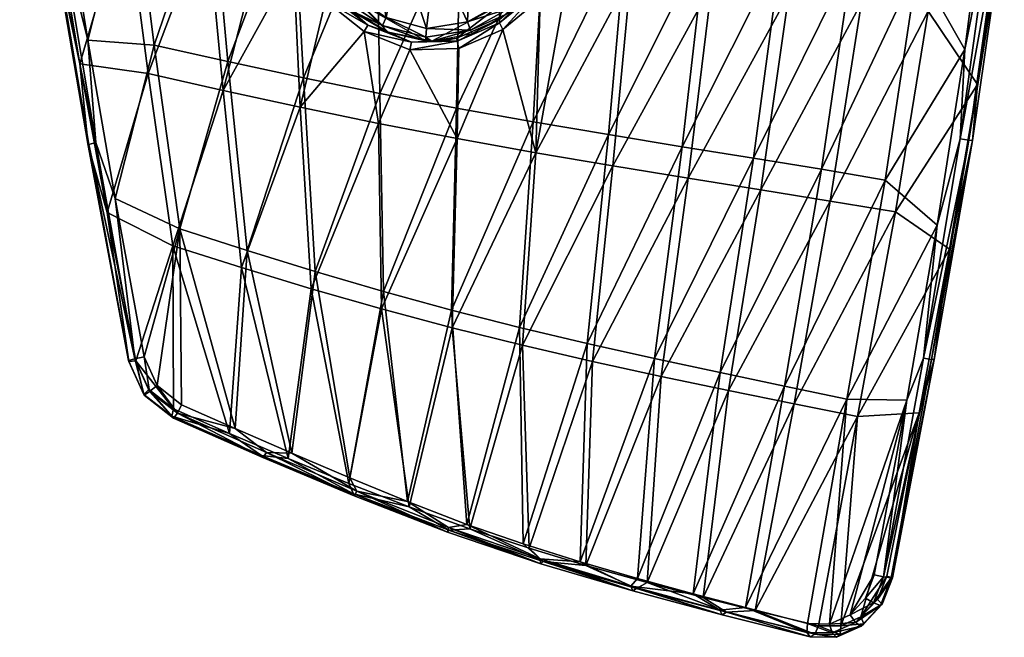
# Model space of a CAD drawing. Header units: inches. Extents: x -178 to 242, y -573 to 519.
# Tile 1 of 8: x -165 to 229, y -573 to -326. Entities that reach past the tile are written whole.
import ezdxf

# ---------------------------------------------------------------- set-up
doc = ezdxf.new("R2010")
doc.units = ezdxf.units.IN
doc.header["$MEASUREMENT"] = 0
doc.layers.add('Layer 1', color=7, linetype='Continuous')

# ---------------------------------------------------------------- blocks, each defined once
blk = doc.blocks.new('Kong 110-R')
at = {"color": 9, "true_color": 0xc0c0c0}
mesh = blk.add_polyface(dxfattribs=at)
corners = [(-81.88, -245.13, 5), (-92.06, -215.55, 5), (-83.11, -242.05, 47.77), (-89.41, -223.91, 47.14), (-75.92, -259.81, 48.34), (-69.27, -273.8, 5), (-67.6, -277.12, 48.82), (-90.1, -285.83, 60.02), (-89.97, -233.08, 52.18), (-122.34, -280.78, 71.17), (-129.83, -215.01, 64.67), (-159.89, -224.38, 81.54), (-150.94, -284.35, 85.65), (-83.19, -251.52, 52.82), (-66.23, -287.15, 53.85), (-75.37, -269.58, 53.38), (-95.89, -214.32, 51.48), (-81.46, -231.85), (-75.73, -247.22), (-62.2, -207.27), (-88.43, -269.83, 67.61), (-120.1, -265.16, 78.73), (-94.13, -198.22, 59.44), (-137.75, -334.58, 98.71), (-147.98, -271, 93.47), (-127.55, -195.26, 72.11), (-111.16, -336.61, 86.89), (-55.65, -274.47, 60.09), (-81.69, -343.18, 77.48), (-164.97, -202.6, 83.44), (-152.01, -289.57, 92.91), (-152.43, -289.94, 89.1), (-164.35, -202.31, 87.24), (-149.08, -288.92, 95.24), (-161.3, -201.81, 89.43), (-156.84, -207.19, 89.17), (-89.14, -224.73, 5), (-83.81, -240.19, 5), (-84.8, -233.02, 1.46), (-77.82, -255.41, 5), (-79.03, -248.53, 1.46), (-89.95, -217.24, 1.46), (-72.52, -263.74, 1.46), (-71.06, -270.3, 5), (-65.12, -278.58, 1.46), (-86.57, -216.19), (-69.3, -262.25), (-80.82, -250.62, 51.01), (-87.6, -232.32, 50.36), (-73.01, -268.5, 51.58), (-63.91, -285.83, 52.06)]
mesh.append_faces([[corners[k] for k in face] for face in [(0, 1, 2), (3, 2, 1), (0, 4, 5), (4, 0, 2), (5, 4, 6), (7, 8, 9), (10, 11, 12), (10, 12, 9), (8, 7, 13), (14, 15, 7), (7, 15, 13), (16, 9, 8), (16, 10, 9), (17, 18, 19), (20, 21, 22), (21, 23, 24), (24, 25, 21), (26, 21, 20), (27, 28, 20), (29, 30, 31), (31, 11, 29), (32, 30, 29), (31, 12, 11), (24, 23, 33), (33, 30, 32), (33, 34, 24), (32, 34, 33), (34, 35, 24), (36, 37, 38), (39, 40, 37), (36, 38, 41), (42, 39, 43), (40, 38, 37), (40, 39, 42), (43, 44, 42), (17, 45, 38), (18, 17, 40), (38, 40, 17), (46, 18, 42), (40, 42, 18), (42, 44, 46), (8, 47, 48), (48, 16, 8), (47, 13, 49), (13, 47, 8), (50, 49, 15), (13, 15, 49), (50, 15, 14), (4, 49, 6), (49, 50, 6), (2, 47, 4), (47, 49, 4), (3, 48, 2), (48, 47, 2)]], dxfattribs={"color": 9})
mesh = blk.add_polyface(dxfattribs=at)
corners = [(185.33, -403.25, 135.76), (170.08, -485.19, 135.9), (206.94, -418.16, 155.41), (159.2, -398.98, 116.58), (144.71, -480.09, 120.06), (181.42, -242.2, 109.57), (142.68, -316.1, 93.44), (171.67, -319.62, 113.06), (72.3, -384.91, 73.27), (111.79, -312.42, 76.89), (79.4, -308.56, 63.81), (131.48, -394.54, 99.47), (119.1, -236.91, 69.62), (151.45, -239.6, 87.83), (102.43, -389.86, 84.9), (91.57, -469.13, 93.37), (198.4, -323.03, 135.28), (118.5, -474.76, 105.73), (208.59, -244.75, 134.4), (218.09, -352.4, 158.13), (227.65, -286.35, 160.41), (140.92, -472.97, 128.45), (155.64, -386.26, 124.34), (181.18, -390.58, 143.51), (202.01, -408.58, 163.27), (165.83, -478.24, 144.25), (202.3, -219.25, 139.21), (194.11, -305.06, 142.44), (168.05, -301.7, 120.25), (128.49, -381.83, 107.3), (139.7, -298.27, 100.72), (100.01, -377.23, 92.83), (109.43, -294.75, 84.28), (70.51, -372.4, 81.33), (148.06, -217.07, 94.7), (88.85, -461.92, 101.99), (115.21, -467.56, 114.22), (177.31, -219.52, 116.29), (213.04, -338.37, 165.52), (222.22, -267.93, 167.27), (214.57, -374.62, 164.39), (228.8, -286.6, 164.09), (216.04, -374.73, 160.83), (200.77, -462.36, 156.77), (226.99, -286.46, 167.5), (199.74, -462.32, 160.48), (196.46, -461.79, 162.35), (211.1, -374.11, 165.85), (223.39, -286.03, 168.62)]
mesh.append_faces([[corners[k] for k in face] for face in [(0, 1, 2), (3, 4, 0), (5, 6, 7), (8, 9, 10), (6, 11, 7), (9, 12, 10), (6, 13, 9), (9, 8, 14), (11, 14, 15), (14, 6, 9), (6, 14, 11), (7, 11, 3), (3, 16, 7), (3, 11, 17), (0, 16, 3), (16, 18, 7), (19, 0, 2), (20, 16, 19), (16, 0, 19), (18, 16, 20), (21, 22, 23), (23, 24, 25), (26, 27, 28), (22, 28, 27), (29, 30, 28), (31, 32, 30), (32, 31, 33), (30, 29, 31), (34, 30, 32), (35, 29, 36), (31, 29, 35), (28, 22, 29), (37, 28, 30), (29, 22, 36), (27, 23, 22), (23, 38, 24), (38, 27, 39), (27, 38, 23), (40, 41, 42), (43, 42, 2), (41, 19, 42), (20, 19, 41), (44, 41, 40), (40, 42, 45), (42, 19, 2), (43, 45, 42), (46, 24, 47), (48, 47, 38), (46, 40, 45), (40, 46, 47), (39, 48, 38), (40, 47, 44), (38, 47, 24), (48, 44, 47)]], dxfattribs={"color": 9})
mesh = blk.add_polyface(dxfattribs=at)
corners = [(64.28, -284.62, 54.92), (74.8, -269.81, 56.87), (73.22, -267.34, 55.06), (53.91, -300.86, 54.65), (65.17, -288.21, 56.7), (54.98, -303.91, 56.41), (41.59, -315.64, 54.25), (28.26, -330.32, 55.45), (43.2, -317.96, 56), (64.22, -282.75, 51.97), (72.92, -265.76, 52.14), (54.26, -298.6, 51.66), (42.42, -313.23, 51.21), (26.94, -327.72, 53.73), (59.65, -280.73), (62.65, -282.54, 1.46), (70.38, -267.71, 1.46), (69.64, -272.51, 5), (53.73, -296.8, 1.46), (50.9, -294.76), (61.81, -286.86, 5), (40.66, -307.83), (43.2, -310.22, 1.46), (52.84, -300.52, 5), (30.62, -321.97, 1.46), (42.44, -313.12, 5), (28.48, -319.23), (30.25, -323.98, 5), (67.29, -266.01), (79.4, -308.56, 63.81), (41.41, -379.63, 64.96), (72.3, -384.91, 73.27), (36.14, -456.67, 76.2), (64.06, -463.13, 83.39), (102.43, -389.86, 84.9), (82.33, -252.46, 56.9), (48.73, -248.19), (35.52, -274.25), (42.71, -261.48), (109.43, -294.75, 84.28), (70.51, -372.4, 81.33), (77.65, -291.1, 71.33), (40.31, -367.29, 73.14), (34.92, -449.55, 85.12), (62.03, -455.95, 92.17), (44.81, -287.29, 62.2), (100.01, -377.23, 92.83), (88.85, -461.92, 101.99), (67.1, -275.64, 5), (49.93, -301.84, 5), (26.86, -320.82, 5)]
mesh.append_faces([[corners[k] for k in face] for face in [(0, 1, 2), (0, 3, 4), (4, 1, 0), (5, 3, 6), (3, 5, 4), (6, 7, 8), (5, 6, 8), (9, 0, 10), (0, 2, 10), (11, 3, 9), (3, 0, 9), (12, 6, 11), (6, 3, 11), (13, 6, 12), (14, 15, 16), (15, 17, 16), (18, 15, 19), (20, 15, 18), (18, 21, 22), (18, 22, 23), (24, 25, 22), (21, 26, 22), (24, 27, 25), (19, 21, 18), (22, 25, 23), (14, 19, 15), (18, 23, 20), (28, 14, 16), (15, 20, 17), (4, 29, 1), (30, 29, 5), (29, 4, 5), (29, 30, 31), (30, 32, 31), (8, 30, 5), (30, 8, 7), (31, 32, 33), (33, 34, 31), (29, 35, 1), (19, 14, 36), (37, 21, 38), (21, 19, 38), (39, 40, 41), (42, 40, 43), (43, 40, 44), (41, 42, 45), (42, 41, 40), (44, 46, 47), (40, 46, 44), (10, 48, 9), (9, 48, 11), (49, 11, 48), (11, 49, 12), (50, 12, 49)]], dxfattribs={"color": 9})
mesh = blk.add_polyface(dxfattribs=at)
corners = [(-52.81, -300.47, 5), (-57.92, -293.7, 49.19), (-46.58, -308.99, 49.41), (-33.16, -322.12, 49.51), (-29.27, -319.77, 5), (-17.56, -331.43, 49.57), (-122.34, -280.78, 71.17), (-140.9, -344.07, 90.47), (-113.58, -347.91, 78.93), (-52.78, -361.46, 62.91), (-27.2, -331.22, 54.47), (-42.67, -318.91, 54.38), (-83.59, -354.75, 69.47), (-55.47, -303.84, 54.18), (-66.23, -287.15, 53.85), (-90.1, -285.83, 60.02), (-150.94, -284.35, 85.65), (-129.99, -403.56, 95.88), (-103.73, -416.84, 87.66), (-21.46, -367.91, 59.73), (-8.91, -338.43, 54.58), (-18.37, -325.58), (-25.11, -287.64), (-32.17, -316.34), (-137.75, -334.58, 98.71), (-111.16, -336.61, 86.89), (-126.77, -398.01, 104.55), (-120.1, -265.16, 78.73), (-81.69, -343.18, 77.48), (-100.98, -410.13, 96.22), (-88.43, -269.83, 67.61), (-51.49, -349.66, 71.03), (-74.02, -418.69, 88.63), (-55.65, -274.47, 60.09), (-22.23, -278.99, 56.52), (-20.91, -355.92, 67.95), (-137.35, -376.34, 100.08), (-152.43, -289.94, 89.1), (-152.01, -289.57, 92.91), (-137.53, -376.74, 96.26), (-134.58, -375.6, 102.59), (-149.08, -288.92, 95.24), (-46.5, -306.72, 1.46), (-54.65, -298.59, 5), (-44.5, -311.47, 5), (-32.55, -322.7, 5), (-34.48, -319.07, 1.46), (-18.51, -330.98, 5), (-19.9, -328.81, 1.46), (-43.77, -304.42), (-53.6, -291.03), (-53.25, -302.21, 52.41), (-40.67, -316.88, 52.63), (-25.69, -328.68, 52.76), (-8.34, -335.45, 52.89)]
mesh.append_faces([[corners[k] for k in face] for face in [(0, 1, 2), (3, 4, 0), (0, 2, 3), (3, 5, 4), (6, 7, 8), (9, 10, 11), (12, 13, 14), (12, 9, 13), (6, 8, 15), (6, 16, 7), (8, 7, 17), (15, 8, 12), (12, 8, 18), (15, 12, 14), (9, 11, 13), (10, 19, 20), (19, 10, 9), (21, 22, 23), (24, 25, 26), (24, 27, 25), (28, 29, 25), (25, 30, 28), (31, 32, 28), (28, 33, 31), (34, 31, 33), (31, 34, 35), (36, 37, 38), (37, 7, 16), (39, 7, 37), (39, 37, 36), (40, 36, 38), (41, 24, 40), (40, 24, 26), (41, 40, 38), (42, 43, 44), (44, 45, 46), (47, 48, 45), (44, 46, 42), (48, 46, 45), (49, 50, 42), (23, 49, 46), (42, 46, 49), (21, 23, 48), (46, 48, 23), (51, 13, 52), (53, 52, 11), (13, 11, 52), (10, 54, 53), (53, 11, 10), (3, 53, 5), (3, 52, 53), (2, 52, 3), (2, 51, 52), (1, 51, 2)]], dxfattribs={"color": 9})
mesh = blk.add_polyface(dxfattribs=at)
corners = [(10.66, -337.98, 54.92), (28.26, -330.32, 55.45), (26.94, -327.72, 53.73), (41.59, -315.64, 54.25), (10.01, -335.03, 53.22), (9.82, -333.84, 49.98), (26.9, -326.39, 50.57), (42.42, -313.23, 51.21), (15.96, -331.91, 5), (15.28, -330.66, 1.46), (-0.14, -335, 5), (28.48, -319.23), (30.62, -321.97, 1.46), (43.2, -310.22, 1.46), (14.1, -327.31), (30.25, -323.98, 5), (-2.53, -333.47, 1.46), (-1.37, -334.98, 5), (-2.33, -329.94), (-2.62, -334.93, 5), (-0.14, -335, 49.75), (-29.27, -319.77, 5), (-17.56, -331.43, 49.57), (-8.91, -338.43, 54.58), (-21.46, -367.91, 59.73), (10.04, -373.98, 60.35), (41.41, -379.63, 64.96), (1.37, -299.96), (15.36, -295.51), (26.64, -286.02), (40.66, -307.83), (-13.19, -296.7), (-25.11, -287.64), (-18.37, -325.58), (-22.23, -278.99, 56.52), (11.38, -283.27, 57.18), (-20.91, -355.92, 67.95), (9.75, -361.82, 68.6), (44.81, -287.29, 62.2), (40.31, -367.29, 73.14), (26.86, -320.82, 5), (4.85, -334.71, 49.85), (-19.9, -328.81, 1.46), (-18.51, -330.98, 5), (-25.69, -328.68, 52.76), (-8.34, -335.45, 52.89), (-27.2, -331.22, 54.47)]
mesh.append_faces([[corners[k] for k in face] for face in [(0, 1, 2), (1, 3, 2), (2, 4, 0), (5, 4, 6), (6, 2, 7), (2, 6, 4), (8, 9, 10), (11, 12, 13), (9, 12, 14), (15, 12, 9), (10, 9, 16), (15, 9, 8), (10, 16, 17), (14, 18, 9), (16, 19, 17), (16, 9, 18), (12, 11, 14), (17, 19, 20), (19, 21, 22), (20, 10, 17), (20, 19, 22), (23, 24, 25), (25, 26, 1), (0, 25, 1), (0, 23, 25), (27, 18, 14), (28, 14, 11), (28, 11, 29), (11, 30, 29), (27, 14, 28), (31, 18, 27), (32, 33, 31), (33, 18, 31), (34, 35, 36), (37, 35, 38), (36, 35, 37), (37, 38, 39), (7, 40, 6), (40, 10, 5), (5, 6, 40), (10, 20, 41), (5, 10, 41), (42, 19, 16), (16, 18, 33), (19, 42, 43), (33, 42, 16), (44, 45, 22), (23, 45, 46), (4, 41, 20), (45, 4, 20), (0, 4, 23), (41, 4, 5), (45, 23, 4), (22, 45, 20)]], dxfattribs={"color": 9})
mesh = blk.add_polyface(dxfattribs=at)
corners = [(-103.73, -416.84, 87.66), (-76.3, -425.54, 79.97), (-83.59, -354.75, 69.47), (-48.42, -434.02, 74.46), (-52.78, -361.46, 62.91), (-103.5, -482.09, 99.61), (-81.04, -491.98, 93.79), (-118.58, -462.9, 101.65), (-113.33, -474.4, 101.72), (-113.58, -347.91, 78.93), (-129.99, -403.56, 95.88), (-57.61, -501.97, 88.96), (-100.98, -410.13, 96.22), (-110.01, -472.79, 111.02), (-115.16, -461.31, 110.92), (-78.74, -489.9, 103.37), (-100.25, -480.42, 108.92), (-126.77, -398.01, 104.55), (-74.02, -418.69, 88.63), (-111.16, -336.61, 86.89), (-56.12, -499.78, 98.63), (-81.69, -343.18, 77.48), (-104.17, -485.04, 101.94), (-67.68, -501.49, 96.85), (-68.24, -500.76, 93.13), (-103.51, -485.78, 105.63), (-115.38, -476.28, 104.36), (-115.24, -476.58, 108.19), (-121.33, -463.15, 104.29), (-121.48, -462.8, 108.09), (-137.53, -376.74, 96.26), (-137.35, -376.34, 100.08), (-140.9, -344.07, 90.47), (-66.22, -499.54, 99.79), (-101.88, -483.87, 108.53), (-113.02, -475.14, 110.93), (-118.93, -462.03, 110.84), (-134.58, -375.6, 102.59)]
mesh.append_faces([[corners[k] for k in face] for face in [(0, 1, 2), (1, 3, 4), (0, 5, 6), (5, 7, 8), (7, 5, 0), (0, 9, 10), (10, 7, 0), (11, 1, 6), (1, 0, 6), (3, 1, 11), (4, 2, 1), (12, 13, 14), (12, 15, 16), (14, 17, 12), (16, 13, 12), (18, 15, 12), (17, 19, 12), (15, 18, 20), (12, 21, 18), (6, 5, 22), (22, 23, 24), (22, 25, 23), (22, 24, 6), (6, 24, 11), (26, 25, 22), (26, 27, 25), (28, 29, 27), (28, 27, 26), (8, 7, 26), (8, 22, 5), (26, 22, 8), (28, 26, 7), (30, 31, 29), (10, 30, 28), (30, 29, 28), (10, 28, 7), (30, 10, 32), (15, 33, 34), (25, 34, 23), (16, 15, 34), (20, 33, 15), (33, 23, 34), (34, 25, 35), (13, 16, 34), (35, 36, 14), (13, 35, 14), (35, 27, 36), (27, 29, 36), (35, 13, 34), (27, 35, 25), (36, 17, 14), (36, 37, 17), (31, 36, 29), (31, 37, 36)]], dxfattribs={"color": 9})
mesh = blk.add_polyface(dxfattribs=at)
corners = [(-20.27, -442.12, 71.69), (7.97, -449.69, 72.19), (10.04, -373.98, 60.35), (-21.46, -367.91, 59.73), (-52.78, -361.46, 62.91), (-48.42, -434.02, 74.46), (41.41, -379.63, 64.96), (36.14, -456.67, 76.2), (-33.38, -511.95, 85.33), (-57.61, -501.97, 88.96), (-9.26, -521.31, 83.99), (15, -530, 85.43), (38.81, -537.85, 89.47), (-74.02, -418.69, 88.63), (-46.8, -427.08, 83.27), (-56.12, -499.78, 98.63), (-32.96, -509.72, 95.18), (-19.49, -435.12, 80.64), (-9.87, -519.19, 93.86), (7.72, -442.64, 81.19), (13.88, -528.28, 95.18), (34.92, -449.55, 85.12), (-51.49, -349.66, 71.03), (-20.91, -355.92, 67.95), (9.75, -361.82, 68.6), (36.44, -536.08, 99.12), (40.31, -367.29, 73.14), (6.61, -530.59, 86.61), (44.44, -543.13, 92.98), (-68.24, -500.76, 93.13), (-31.42, -516.13, 87.18), (6.13, -531.43, 90.32), (43.41, -544.02, 96.56), (-31.27, -516.9, 90.93), (-67.68, -501.49, 96.85), (6.54, -529.51, 93.6), (43.17, -542.09, 99.86), (-66.22, -499.54, 99.79), (-30.2, -514.97, 94.05)]
mesh.append_faces([[corners[k] for k in face] for face in [(0, 1, 2), (3, 4, 5), (3, 0, 2), (5, 0, 3), (6, 2, 1), (7, 6, 1), (8, 5, 9), (10, 0, 8), (0, 5, 8), (11, 1, 10), (1, 0, 10), (7, 11, 12), (7, 1, 11), (13, 14, 15), (16, 14, 17), (18, 17, 19), (20, 19, 21), (15, 14, 16), (13, 22, 14), (16, 17, 18), (22, 23, 14), (14, 23, 17), (18, 19, 20), (17, 23, 24), (17, 24, 19), (20, 21, 25), (19, 24, 26), (19, 26, 21), (11, 27, 28), (29, 30, 9), (30, 27, 10), (8, 9, 30), (27, 11, 10), (30, 10, 8), (11, 28, 12), (27, 31, 32), (28, 27, 32), (33, 31, 30), (27, 30, 31), (29, 34, 33), (30, 29, 33), (20, 35, 18), (36, 32, 35), (36, 20, 25), (33, 34, 37), (37, 38, 33), (15, 38, 37), (38, 18, 35), (38, 15, 16), (36, 35, 20), (33, 38, 31), (38, 16, 18), (35, 31, 38), (31, 35, 32)]], dxfattribs={"color": 9})
mesh = blk.add_polyface(dxfattribs=at)
corners = [(159.2, -398.98, 116.58), (118.5, -474.76, 105.73), (144.71, -480.09, 120.06), (91.57, -469.13, 93.37), (85.92, -551.55, 104.36), (38.81, -537.85, 89.47), (64.06, -463.13, 83.39), (36.14, -456.67, 76.2), (61.44, -544.67, 95.71), (102.43, -389.86, 84.9), (108.35, -557.49, 113.67), (131.48, -394.54, 99.47), (129.22, -562.7, 123.58), (154.47, -568.81, 136.32), (170.08, -485.19, 135.9), (34.92, -449.55, 85.12), (62.03, -455.95, 92.17), (36.44, -536.08, 99.12), (155.64, -386.26, 124.34), (140.92, -472.97, 128.45), (115.21, -467.56, 114.22), (82.13, -549.98, 113.46), (88.85, -461.92, 101.99), (59.18, -543.27, 105.32), (104.41, -556.1, 122.83), (125.29, -561.59, 132.71), (165.83, -478.24, 144.25), (150.04, -567.95, 145.24), (81.66, -553.97, 104.84), (117.74, -563.45, 120.2), (151.11, -573.25, 140.68), (116.02, -564.44, 123.47), (44.44, -543.13, 92.98), (153.01, -572.13, 137.55), (80.21, -554.88, 108.26), (43.41, -544.02, 96.56), (159.91, -571.7, 148.94), (149.88, -571.52, 143.86), (161.66, -573.45, 146.11), (115, -562.58, 126.66), (43.17, -542.09, 99.86), (79.5, -552.97, 111.5)]
mesh.append_faces([[corners[k] for k in face] for face in [(0, 1, 2), (3, 4, 1), (5, 6, 7), (8, 6, 5), (8, 4, 3), (8, 3, 6), (9, 6, 3), (1, 4, 10), (11, 3, 1), (10, 12, 2), (2, 1, 10), (13, 14, 12), (14, 2, 12), (15, 16, 17), (18, 19, 20), (20, 21, 22), (16, 22, 23), (17, 16, 23), (23, 22, 21), (21, 20, 24), (25, 24, 19), (20, 19, 24), (26, 27, 25), (19, 26, 25), (28, 29, 4), (30, 29, 31), (5, 32, 8), (32, 28, 8), (10, 4, 29), (31, 29, 28), (12, 29, 33), (28, 34, 31), (12, 33, 13), (10, 29, 12), (33, 29, 30), (35, 34, 32), (28, 4, 8), (28, 32, 34), (36, 37, 27), (30, 37, 38), (24, 25, 39), (25, 27, 37), (40, 23, 41), (39, 30, 31), (23, 21, 41), (37, 39, 25), (21, 24, 41), (30, 39, 37), (35, 40, 34), (40, 17, 23), (41, 34, 40), (31, 34, 41), (39, 31, 41), (39, 41, 24)]], dxfattribs={"color": 9})
mesh = blk.add_polyface(dxfattribs=at)
corners = [(194.77, -483.7, 152.42), (170.08, -485.19, 135.9), (163.47, -568.89, 140.84), (206.94, -418.16, 155.41), (171.48, -565.29, 144.73), (181.75, -549.06, 149.23), (185.33, -403.25, 135.76), (144.71, -480.09, 120.06), (178.06, -558.32, 147.76), (154.47, -568.81, 136.32), (189.75, -478.59, 160.69), (165.83, -478.24, 144.25), (202.01, -408.58, 163.27), (140.92, -472.97, 128.45), (181.18, -390.58, 143.51), (167.17, -564.4, 153.72), (176.79, -548.49, 157.89), (173.25, -557.75, 156.51), (158.95, -568.15, 149.73), (150.04, -567.95, 145.24), (199.74, -462.32, 160.48), (200.77, -462.36, 156.77), (183.5, -549.71, 156.05), (184.02, -549.64, 152.26), (153.01, -572.13, 137.55), (151.11, -573.25, 140.68), (161.66, -573.45, 146.11), (171.55, -569.03, 150.94), (172.63, -568.11, 147.27), (163.13, -572.34, 142.67), (179.22, -560.7, 154.46), (179.96, -560.13, 150.67), (180.51, -549.23, 158.38), (196.46, -461.79, 162.35), (169.27, -567.54, 153.47), (149.88, -571.52, 143.86), (159.91, -571.7, 148.94), (176.48, -559.66, 156.81)]
mesh.append_faces([[corners[k] for k in face] for face in [(0, 1, 2), (0, 3, 1), (4, 5, 0), (2, 4, 0), (6, 7, 1), (5, 4, 8), (1, 9, 2), (10, 11, 12), (13, 14, 11), (15, 16, 17), (18, 10, 15), (16, 15, 10), (18, 11, 10), (19, 11, 18), (20, 21, 22), (21, 0, 23), (23, 0, 5), (22, 21, 23), (0, 21, 3), (24, 25, 26), (27, 28, 29), (27, 30, 28), (31, 30, 22), (24, 29, 9), (9, 29, 2), (24, 26, 29), (22, 23, 31), (28, 30, 31), (8, 23, 5), (4, 2, 28), (29, 26, 27), (29, 28, 2), (31, 8, 4), (31, 23, 8), (28, 31, 4), (32, 33, 20), (22, 32, 20), (16, 10, 32), (33, 10, 12), (10, 33, 32), (17, 16, 32), (18, 15, 34), (26, 35, 36), (37, 34, 15), (34, 36, 18), (26, 36, 27), (32, 22, 37), (17, 32, 37), (18, 36, 19), (34, 27, 36), (34, 30, 27), (37, 22, 30), (37, 30, 34), (17, 37, 15)]], dxfattribs={"color": 9})

msp = doc.modelspace()

# ---------------------------------------------------------------- block references
at = {"layer": 'Layer 1'}
msp.add_blockref('Kong 110-R', (0, 0), dxfattribs=at)

doc.saveas('drawing.dxf')
